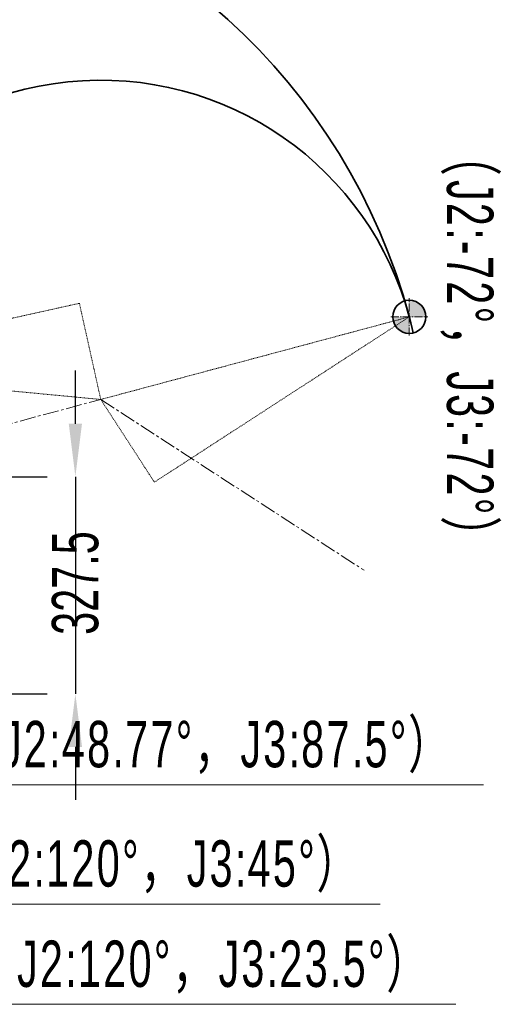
# Model space of a CAD drawing. Header units: millimetres. Extents: x 3881 to 9821, y -2100 to 2100.
# Tile 12 of 27: x 6399 to 7133, y -377 to 1107. Entities that reach past the tile are written whole.
import ezdxf

# ---------------------------------------------------------------- set-up
doc = ezdxf.new("R2010")
doc.units = ezdxf.units.MM
doc.header["$PDSIZE"] = -5
doc.linetypes.add('点画线', pattern=[18, 12, -2, 2, -2])
doc.linetypes.add('虚线', pattern=[2, 1, -1])
doc.layers.get('0').update_dxf_attribs({"lineweight": 35})
for name, color, linetype, lineweight in [('中心线层', 1, '点画线', 18), ('尺寸线层', 3, 'Continuous', 18), ('粗实线层', 7, 'Continuous', 35)]:
    doc.layers.add(name, color=color, linetype=linetype, lineweight=lineweight)
doc.styles.add('标准', font='FSGB2312.ttf', dxfattribs={"width": 0.667})
doc.dimstyles.new('标准', dxfattribs={"dimscale": 20, "dimtxt": 3.5, "dimasz": 4, "dimexe": 2, "dimexo": 0, "dimtad": 1, "dimdsep": 46, "dimtxsty": '标准', "dimblk": '_CAXARROW', "dimcen": 0, "dimdle": 6, "dimazin": 2, "dimtfac": 0.707107, "dimtdec": 3, "dimtmove": 2, "dimatfit": 3, "dimfxl": 1, "dimfrac": 2, "dimtolj": 1, "dimarcsym": 1})

# ---------------------------------------------------------------- blocks, each defined once
blk = doc.blocks.new('_CAXARROW')
blk.add_hatch(color=0).paths.add_polyline_path([(0, 0), (-1, 0.125), (-1, -0.125)], flags=0)
blk = doc.blocks.new('*D35')
at = {"layer": 'Defpoints', "color": 0, "transparency": 16777216}
for p in [(6300.1, 418.2), (6325.7, 90.7)]:
    blk.add_point(p, dxfattribs=at)
at = {"layer": '尺寸线层', "color": 0, "linetype": 'Continuous', "lineweight": -2, "transparency": 16777216}
for p, q in [((6483, 498.2), (6483, 578.2)), ((6300.1, 418.2), (6523, 418.2)), ((6325.7, 90.7), (6523, 90.7)), ((6483, 10.7), (6483, -69.3))]:
    blk.add_line(p, q, dxfattribs=at)
at = {"layer": '尺寸线层', "color": 0, "transparency": 16777216, "insert": (6483, 257.8), "char_height": 70, "width": 352.283, "attachment_point": 5, "rotation": 90, "style": '标准', "bg_fill": 3, "box_fill_scale": 1.1, "bg_fill_color": 256, "bg_fill_true_color": 13158600, "bg_fill_transparency": 0}
blk.add_mtext('\\A1;327.5', dxfattribs=at)
at = {"layer": 'Defpoints', "color": 0, "transparency": 16777216}
blk.add_point((6483, 90.7), dxfattribs=at)
at = {"layer": '尺寸线层', "color": 0, "linetype": 'Continuous', "lineweight": -2, "transparency": 16777216}
blk.add_line((6483, 418.2), (6483, 90.7), dxfattribs=at)
at = {"layer": '尺寸线层', "color": 0, "lineweight": -2, "transparency": 16777216, "xscale": 80, "yscale": 80, "zscale": 80}
for p, rotation in [((6483, 418.2), 270), ((6483, 90.7), 90)]:
    blk.add_blockref('_CAXARROW', p, dxfattribs=dict(at, rotation=rotation))
blk = doc.blocks.new('4546')
at = {"layer": '粗实线层'}
h = blk.add_hatch(color=256, dxfattribs=at)
edge = h.paths.add_edge_path(flags=0)
edge.add_line((0, 0), (0, 12))
edge.add_line((0, 12), (0, 25))
edge.add_arc((0, 0), 25, 0, 90, ccw=False)
edge.add_line((25, 0), (0, 0))
edge = h.paths.add_edge_path(flags=0)
edge.add_arc((-317.6, 350.6), 473.1, 309.1469, 309.2302)
edge.add_arc((-317.6, 350.6), 473.1, 309.2302, 312.175)
edge.add_line((0, 0), (0, -25))
edge.add_arc((0, 0), 25, 220.6609, 270, ccw=False)
edge = h.paths.add_edge_path(flags=0)
edge.add_arc((0, 0), 25, 193.5545, 220.6609, ccw=False)
edge.add_arc((0, 0), 25, 180, 193.5545, ccw=False)
edge.add_line((-25, 0), (0, 0))
edge.add_arc((-317.6, 350.6), 473.1, 309.1469, 312.175, ccw=False)
at = {"layer": '中心线层'}
for p, q in [((0, -28), (0, 28)), ((-28, 0), (28, 0))]:
    blk.add_line(p, q, dxfattribs=at)
at = {"layer": '粗实线层'}
blk.add_circle((0, 0), 25, dxfattribs=at)
blk = doc.blocks.new('1231243we')
at = {"layer": '粗实线层', "color": 1, "linetype": '虚线', "lineweight": 18}
blk.add_line((0, -2.6), (-458, 146), dxfattribs=at)
at = {"layer": '粗实线层', "color": 3, "linetype": '虚线', "lineweight": 18}
blk.add_line((-458, 146), (0, 146), dxfattribs=at)
at = {"layer": '粗实线层', "linetype": '虚线', "lineweight": 18}
blk.add_line((0, 146), (0, -2.6), dxfattribs=at)
blk = doc.blocks.new('*X16')
at = {"layer": '尺寸线层', "linetype": 'Continuous'}
blk.add_hatch(color=0, dxfattribs=at).paths.add_polyline_path([(-657.1, -234.8), (-584.7, -270.3), (-595.6, -287.1)], flags=0)
at = {"layer": '尺寸线层', "color": 0, "linetype": 'Continuous'}
blk.add_line((-657.1, -234.8), (-384.4, -413.6), dxfattribs=at)
at = {"layer": '尺寸线层', "color": 0}
blk.add_line((-384.4, -413.6), (422.8, -413.6), dxfattribs=at)
at = {"layer": '尺寸线层', "color": 0, "insert": (39.7, -357.5), "char_height": 70, "width": 1532.286, "attachment_point": 5, "line_spacing_factor": 1.15057, "style": '标准'}
blk.add_mtext('\\T1.1;（J2:120%%D，J3:23.5%%D）', dxfattribs=at)
blk = doc.blocks.new('*X17')
at = {"layer": '尺寸线层', "linetype": 'Continuous'}
blk.add_hatch(color=0, dxfattribs=at).paths.add_polyline_path([(-532.8, -105), (-465.6, -149.4), (-478.6, -164.6)], flags=0)
at = {"layer": '尺寸线层', "color": 0, "linetype": 'Continuous'}
blk.add_line((-532.8, -105), (-348.9, -262.4), dxfattribs=at)
at = {"layer": '尺寸线层', "color": 0}
blk.add_line((-348.9, -262.4), (308.6, -262.4), dxfattribs=at)
at = {"layer": '尺寸线层', "color": 0, "insert": (-36.9, -206.3), "char_height": 70, "width": 1382.024, "attachment_point": 5, "line_spacing_factor": 1.15057, "style": '标准'}
blk.add_mtext('\\T1.1;（J2:120%%D，J3:45%%D）', dxfattribs=at)
blk = doc.blocks.new('*X19')
at = {"layer": '尺寸线层', "linetype": 'Continuous'}
blk.add_hatch(color=0, dxfattribs=at).paths.add_polyline_path([(-657.1, 254.8), (-597.6, 200.4), (-612.8, 187.4)], flags=0)
at = {"layer": '尺寸线层', "color": 0, "linetype": 'Continuous'}
blk.add_line((-657.1, 254.8), (-370.2, -82.4), dxfattribs=at)
at = {"layer": '尺寸线层', "color": 0}
blk.add_line((-370.2, -82.4), (464.7, -82.4), dxfattribs=at)
at = {"layer": '尺寸线层', "color": 0, "insert": (44, -26.3), "char_height": 70, "width": 1682.548, "attachment_point": 5, "line_spacing_factor": 1.15057, "style": '标准'}
blk.add_mtext('\\T1.1;（J2:48.77%%D，J3:87.5%%D）', dxfattribs=at)

msp = doc.modelspace()

# ---------------------------------------------------------------- linework, layer by layer
at = {"layer": '中心线层', "ltscale": 2}
for p, q in [((6086.588, 418.23), (6521.255, 534.699)), ((6521.255, 534.699), (6918.134, 277.205))]:
    msp.add_line(p, q, dxfattribs=at)

# ---------------------------------------------------------------- block references
at = {"layer": '尺寸线层'}
msp.add_blockref('*X16', (6633.652, 36.138), dxfattribs=at)
at = {"layer": '粗实线层'}
msp.add_blockref('4546', (6986.35, 659.321), dxfattribs=at)

# ---------------------------------------------------------------- texts
at = {"layer": '尺寸线层', "color": 7, "insert": (7073.013, 612.283), "char_height": 70, "width": 29143.0976, "attachment_point": 5, "rotation": 270.012238, "line_spacing_factor": 1.15057, "style": '标准'}
msp.add_mtext('\\T1.1;（J2:-72%%D，J3:-72%%D）', dxfattribs=at)

# ---------------------------------------------------------------- next in the draw order: dimensions: what is measured, and where the dimension line sits
at = {"layer": '尺寸线层', "color": 7}
dim = msp.add_linear_dim(base=(6482.999, 90.73), p1=(6300.071, 418.23), p2=(6325.664, 90.73), angle=270, dimstyle='标准', override={"dimsah": 1, "dimtfill": 1}, dxfattribs=at)
dim.commit()
dim.dimension.update_dxf_attribs({"geometry": '*D35', "text_midpoint": (6482.999, 257.77), "dimtype": 160})

# ---------------------------------------------------------------- next in the draw order: linework, layer by layer
at = {"layer": '粗实线层', "color": 8}
for centre, radius, start, end in [((6086.588, 418.23), 931.502, 15, 211.537771), ((6521.255, 534.699), 481.502, 12.024822, 174.551489)]:
    msp.add_arc(centre, radius, start, end, dxfattribs=at)

# ---------------------------------------------------------------- next in the draw order: block references
at = {"layer": '尺寸线层'}
for name in ['*X19', '*X17']:
    msp.add_blockref(name, (6633.652, 36.138), dxfattribs=at)
at = {"layer": '粗实线层'}
for p, rotation in [((6522.667, 532.521), 212.9753637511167), ((6520.692, 537.233), 12.52685231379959)]:
    msp.add_blockref('1231243we', p, dxfattribs=dict(at, rotation=rotation))

doc.saveas('drawing.dxf')
